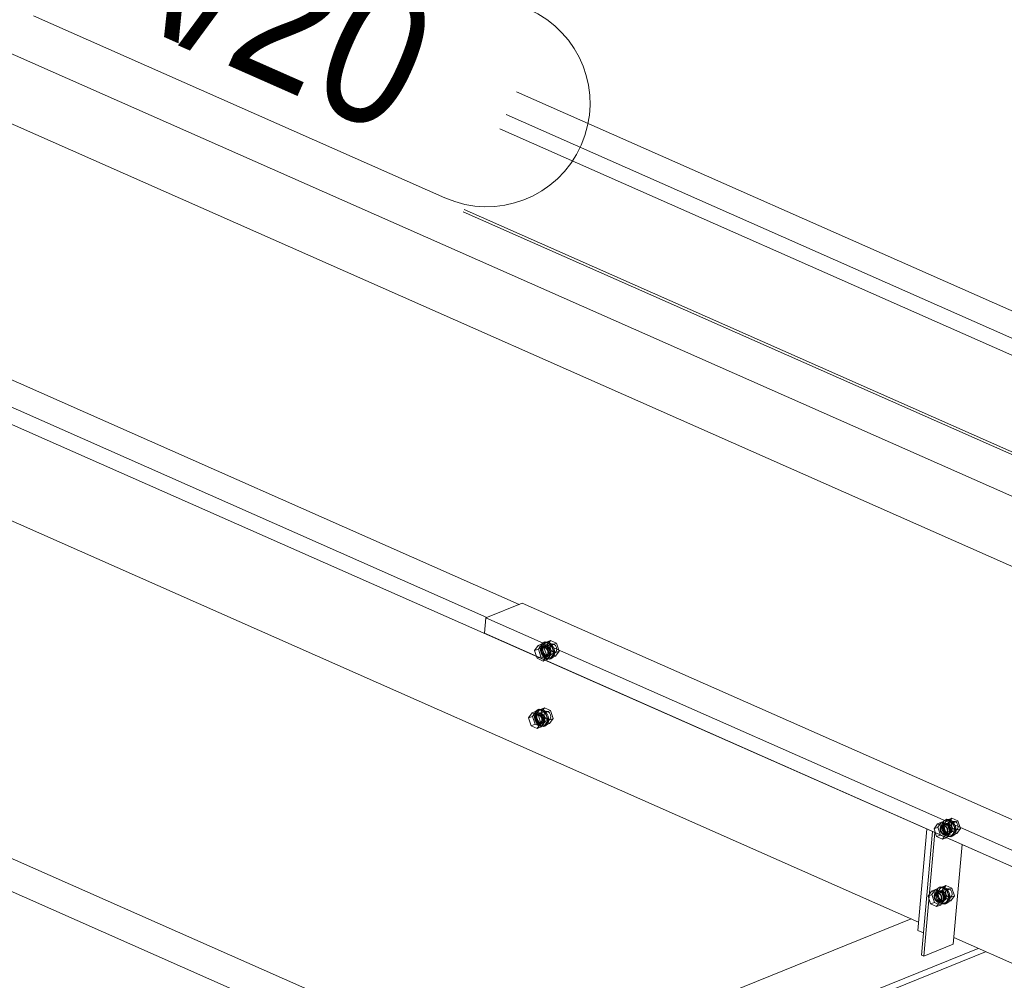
# Model space of a CAD drawing. Header units: millimetres. Extents: x -127 to 701, y 152 to 732.
# Tile 22 of 75: x 468 to 486, y 331 to 348. Entities that reach past the tile are written whole.
import ezdxf

# ---------------------------------------------------------------- set-up
doc = ezdxf.new("R2010")
doc.units = ezdxf.units.MM
doc.linetypes.add('XKITLINE00', pattern=[0])
doc.linetypes.add('XKITLINE02', pattern=[4, 2, -2])
for name, color, linetype, lineweight in [('Schrauben', 7, 'Continuous', 0), ('Teil', 7, 'Continuous', 0), ('Text', 5, 'Continuous', 0)]:
    doc.layers.add(name, color=color, linetype=linetype, lineweight=lineweight)
doc.styles.add('ARIAL', font='ARIAL.TTF')

msp = doc.modelspace()

# ---------------------------------------------------------------- linework, layer by layer
at = {"layer": 'Schrauben', "linetype": 'XKITLINE02', "lineweight": 0}
for p, q in [((477.712, 337.245), (477.647, 337.155)), ((477.712, 337.245), (477.782, 337.274)), ((477.821, 337.197), (477.712, 337.245)), ((477.717, 337.183), (477.782, 337.274)), ((477.768, 337.269), (477.746, 337.204)), ((477.817, 337.303), (477.768, 337.269)), ((477.768, 337.213), (477.79, 337.278)), ((477.843, 337.298), (477.778, 337.208)), ((477.778, 337.208), (477.866, 337.244)), ((477.782, 337.274), (477.891, 337.225)), ((477.79, 337.278), (477.839, 337.312)), ((477.831, 337.237), (477.791, 337.221)), ((477.802, 337.211), (477.96, 337.275)), ((477.814, 337.225), (477.831, 337.237)), ((477.817, 337.303), (477.839, 337.312)), ((477.879, 337.296), (477.817, 337.303)), ((477.831, 337.237), (477.851, 337.241)), ((477.839, 337.312), (477.901, 337.304)), ((477.843, 337.298), (477.931, 337.334)), ((477.953, 337.25), (477.843, 337.298)), ((477.851, 337.241), (477.873, 337.235)), ((477.866, 337.244), (477.931, 337.334)), ((477.91, 337.105), (477.866, 337.244)), ((477.937, 337.25), (477.879, 337.296)), ((477.901, 337.304), (477.959, 337.259)), ((477.924, 337.225), (477.936, 337.258)), ((477.931, 337.334), (478.04, 337.285)), ((477.936, 337.258), (477.96, 337.275)), ((477.976, 337.177), (477.937, 337.25)), ((477.953, 337.25), (478.04, 337.285)), ((477.997, 337.111), (477.953, 337.25)), ((477.959, 337.259), (477.998, 337.186)), ((477.96, 337.275), (477.991, 337.271)), ((477.991, 337.271), (478.02, 337.248)), ((478.02, 337.248), (478.039, 337.212)), ((478.04, 337.285), (478.085, 337.147)), ((477.647, 337.155), (477.717, 337.183)), ((477.647, 337.155), (477.681, 337.049)), ((477.761, 337.044), (477.717, 337.183)), ((477.746, 337.204), (477.756, 337.124)), ((477.762, 337.19), (477.756, 337.166)), ((477.756, 337.166), (477.758, 337.138)), ((477.756, 337.124), (477.795, 337.052)), ((477.758, 337.138), (477.765, 337.11)), ((477.774, 337.209), (477.762, 337.19)), ((477.765, 337.11), (477.779, 337.085)), ((477.778, 337.194), (477.766, 337.161)), ((477.766, 337.161), (477.771, 337.121)), ((477.777, 337.133), (477.768, 337.213)), ((477.771, 337.121), (477.791, 337.085)), ((477.791, 337.221), (477.774, 337.209)), ((477.817, 337.061), (477.777, 337.133)), ((477.802, 337.211), (477.778, 337.194)), ((477.778, 337.208), (477.823, 337.069)), ((477.784, 337.199), (477.778, 337.175)), ((477.778, 337.175), (477.779, 337.147)), ((477.779, 337.147), (477.787, 337.119)), ((477.779, 337.085), (477.798, 337.064)), ((477.796, 337.218), (477.784, 337.199)), ((477.787, 337.119), (477.801, 337.093)), ((477.812, 337.225), (477.791, 337.221)), ((477.791, 337.085), (477.82, 337.062)), ((477.813, 337.23), (477.796, 337.218)), ((477.796, 337.182), (477.802, 337.206)), ((477.797, 337.154), (477.796, 337.182)), ((477.805, 337.126), (477.797, 337.154)), ((477.798, 337.064), (477.819, 337.05)), ((477.801, 337.093), (477.819, 337.073)), ((477.802, 337.206), (477.814, 337.225)), ((477.833, 337.207), (477.802, 337.211)), ((477.819, 337.101), (477.805, 337.126)), ((477.834, 337.219), (477.812, 337.225)), ((477.834, 337.234), (477.813, 337.23)), ((477.875, 337.015), (477.817, 337.061)), ((477.837, 337.08), (477.819, 337.101)), ((477.819, 337.073), (477.841, 337.059)), ((477.82, 337.062), (477.851, 337.059)), ((477.821, 337.197), (477.891, 337.225)), ((477.866, 337.058), (477.821, 337.197)), ((477.823, 337.069), (477.91, 337.105)), ((477.823, 337.069), (477.932, 337.021)), ((477.862, 337.184), (477.833, 337.207)), ((477.856, 337.228), (477.834, 337.234)), ((477.855, 337.206), (477.834, 337.219)), ((477.858, 337.066), (477.837, 337.08)), ((477.851, 337.059), (478.009, 337.123)), ((477.851, 337.059), (477.875, 337.076)), ((477.874, 337.185), (477.855, 337.206)), ((477.877, 337.214), (477.856, 337.228)), ((477.88, 337.061), (477.858, 337.066)), ((477.901, 337.064), (477.861, 337.048)), ((477.861, 337.048), (477.878, 337.06)), ((477.881, 337.148), (477.862, 337.184)), ((477.866, 337.058), (477.936, 337.086)), ((477.936, 337.086), (477.871, 336.996)), ((477.873, 337.235), (477.895, 337.222)), ((477.887, 337.159), (477.874, 337.185)), ((477.875, 337.076), (477.886, 337.108)), ((477.895, 337.194), (477.877, 337.214)), ((477.878, 337.06), (477.89, 337.079)), ((477.901, 337.064), (477.88, 337.061)), ((477.886, 337.108), (477.881, 337.148)), ((477.883, 337.057), (477.9, 337.069)), ((477.895, 337.131), (477.887, 337.159)), ((477.89, 337.079), (477.896, 337.104)), ((477.891, 337.225), (477.936, 337.086)), ((477.895, 337.222), (477.913, 337.201)), ((477.909, 337.168), (477.895, 337.194)), ((477.896, 337.104), (477.895, 337.131)), ((477.9, 337.069), (477.912, 337.088)), ((477.918, 337.076), (477.901, 337.064)), ((477.917, 337.14), (477.909, 337.168)), ((478.02, 337.056), (477.91, 337.105)), ((477.912, 337.088), (477.918, 337.113)), ((477.913, 337.201), (477.927, 337.175)), ((477.918, 337.113), (477.917, 337.14)), ((477.93, 337.095), (477.918, 337.076)), ((477.929, 337.185), (477.924, 337.225)), ((477.927, 337.175), (477.935, 337.147)), ((477.949, 337.149), (477.929, 337.185)), ((477.936, 337.12), (477.93, 337.095)), ((477.932, 337.021), (477.997, 337.111)), ((477.935, 337.147), (477.936, 337.12)), ((477.978, 337.126), (477.949, 337.149)), ((477.963, 337.032), (477.986, 337.098)), ((477.986, 337.098), (477.976, 337.177)), ((478.009, 337.123), (477.978, 337.126)), ((478.008, 337.107), (477.985, 337.041)), ((477.997, 337.111), (478.085, 337.147)), ((477.998, 337.186), (478.008, 337.107)), ((478.033, 337.139), (478.009, 337.123)), ((478.085, 337.147), (478.02, 337.056)), ((478.044, 337.172), (478.033, 337.139)), ((478.039, 337.212), (478.044, 337.172)), ((477.761, 337.044), (477.724, 337.029)), ((477.761, 337.044), (477.871, 336.996)), ((477.795, 337.052), (477.853, 337.006)), ((477.866, 337.058), (477.816, 336.989)), ((477.819, 337.05), (477.841, 337.045)), ((477.871, 336.996), (477.834, 336.981)), ((477.841, 337.059), (477.863, 337.054)), ((477.841, 337.045), (477.861, 337.048)), ((477.853, 337.006), (477.915, 336.999)), ((477.863, 337.054), (477.883, 337.057)), ((477.936, 337.008), (477.875, 337.015)), ((477.915, 336.999), (477.963, 337.032)), ((477.915, 336.999), (477.936, 337.008)), ((477.932, 337.021), (478.02, 337.056)), ((477.985, 337.041), (477.936, 337.008)), ((477.661, 336.062), (477.638, 335.997)), ((477.66, 336.006), (477.683, 336.071)), ((477.67, 335.926), (477.66, 336.006)), ((477.709, 336.096), (477.661, 336.062)), ((477.736, 336.092), (477.671, 336.001)), ((477.671, 336.001), (477.758, 336.037)), ((477.688, 336.011), (477.676, 335.992)), ((477.683, 336.071), (477.731, 336.105)), ((477.723, 336.03), (477.684, 336.014)), ((477.706, 336.023), (477.688, 336.011)), ((477.694, 336.004), (477.852, 336.068)), ((477.694, 335.999), (477.706, 336.018)), ((477.706, 336.018), (477.723, 336.03)), ((477.726, 336.027), (477.706, 336.023)), ((477.709, 336.096), (477.731, 336.105)), ((477.771, 336.089), (477.709, 336.096)), ((477.723, 336.03), (477.744, 336.034)), ((477.748, 336.021), (477.726, 336.027)), ((477.731, 336.105), (477.793, 336.097)), ((477.736, 336.092), (477.823, 336.127)), ((477.845, 336.043), (477.736, 336.092)), ((477.744, 336.034), (477.766, 336.028)), ((477.769, 336.007), (477.748, 336.021)), ((477.758, 336.037), (477.823, 336.127)), ((477.803, 335.898), (477.758, 336.037)), ((477.766, 336.028), (477.787, 336.015)), ((477.788, 335.987), (477.769, 336.007)), ((477.829, 336.043), (477.771, 336.089)), ((477.787, 336.015), (477.805, 335.994)), ((477.793, 336.097), (477.851, 336.052)), ((477.817, 336.018), (477.828, 336.051)), ((477.821, 335.978), (477.817, 336.018)), ((477.823, 336.127), (477.933, 336.079)), ((477.828, 336.051), (477.852, 336.068)), ((477.868, 335.97), (477.829, 336.043)), ((477.845, 336.043), (477.933, 336.079)), ((477.89, 335.904), (477.845, 336.043)), ((477.851, 336.052), (477.89, 335.979)), ((477.852, 336.068), (477.883, 336.064)), ((477.883, 336.064), (477.912, 336.041)), ((477.912, 336.041), (477.932, 336.005)), ((477.932, 336.005), (477.936, 335.965)), ((477.933, 336.079), (477.977, 335.94)), ((477.638, 335.997), (477.648, 335.917)), ((477.648, 335.917), (477.687, 335.845)), ((477.709, 335.854), (477.67, 335.926)), ((477.671, 336.001), (477.715, 335.862)), ((477.676, 335.992), (477.671, 335.968)), ((477.671, 335.968), (477.672, 335.94)), ((477.672, 335.94), (477.68, 335.912)), ((477.68, 335.912), (477.693, 335.886)), ((477.687, 335.845), (477.745, 335.799)), ((477.688, 335.975), (477.694, 335.999)), ((477.689, 335.947), (477.688, 335.975)), ((477.697, 335.919), (477.689, 335.947)), ((477.693, 335.886), (477.712, 335.866)), ((477.711, 335.894), (477.697, 335.919)), ((477.767, 335.808), (477.709, 335.854)), ((477.729, 335.873), (477.711, 335.894)), ((477.712, 335.866), (477.733, 335.852)), ((477.715, 335.862), (477.803, 335.898)), ((477.715, 335.862), (477.825, 335.814)), ((477.751, 335.859), (477.729, 335.873)), ((477.733, 335.852), (477.755, 335.847)), ((477.743, 335.852), (477.901, 335.916)), ((477.773, 335.854), (477.751, 335.859)), ((477.793, 335.857), (477.754, 335.841)), ((477.755, 335.847), (477.776, 335.85)), ((477.793, 335.857), (477.773, 335.854)), ((477.776, 335.85), (477.793, 335.862)), ((477.802, 335.961), (477.788, 335.987)), ((477.793, 335.862), (477.805, 335.881)), ((477.81, 335.869), (477.793, 335.857)), ((477.809, 335.933), (477.802, 335.961)), ((477.912, 335.849), (477.803, 335.898)), ((477.805, 335.994), (477.819, 335.968)), ((477.805, 335.881), (477.81, 335.906)), ((477.807, 335.792), (477.855, 335.825)), ((477.81, 335.906), (477.809, 335.933)), ((477.822, 335.888), (477.81, 335.869)), ((477.819, 335.968), (477.827, 335.94)), ((477.841, 335.942), (477.821, 335.978)), ((477.828, 335.913), (477.822, 335.888)), ((477.825, 335.814), (477.89, 335.904)), ((477.825, 335.814), (477.912, 335.849)), ((477.827, 335.94), (477.828, 335.913)), ((477.877, 335.834), (477.829, 335.801)), ((477.87, 335.919), (477.841, 335.942)), ((477.855, 335.825), (477.878, 335.891)), ((477.878, 335.891), (477.868, 335.97)), ((477.901, 335.916), (477.87, 335.919)), ((477.9, 335.9), (477.877, 335.834)), ((477.89, 335.979), (477.9, 335.9)), ((477.89, 335.904), (477.977, 335.94)), ((477.925, 335.933), (477.901, 335.916)), ((477.977, 335.94), (477.912, 335.849)), ((477.936, 335.965), (477.925, 335.933)), ((477.745, 335.799), (477.807, 335.792)), ((477.829, 335.801), (477.767, 335.808)), ((477.807, 335.792), (477.829, 335.801)), ((484.867, 334.05), (484.937, 334.079)), ((484.872, 333.988), (484.937, 334.079)), ((484.958, 334.088), (484.936, 334.023)), ((484.937, 334.079), (485.046, 334.03)), ((484.957, 334.016), (485.15, 334.094)), ((485.007, 334.122), (484.958, 334.088)), ((484.958, 334.032), (484.98, 334.097)), ((485.033, 334.118), (484.968, 334.027)), ((484.968, 334.027), (485.056, 334.063)), ((484.98, 334.097), (485.029, 334.131)), ((485.007, 334.122), (485.029, 334.131)), ((485.069, 334.115), (485.007, 334.122)), ((485.029, 334.131), (485.091, 334.124)), ((485.033, 334.118), (485.121, 334.153)), ((485.143, 334.069), (485.033, 334.118)), ((485.056, 334.063), (485.121, 334.153)), ((485.1, 333.924), (485.056, 334.063)), ((485.127, 334.069), (485.069, 334.115)), ((485.091, 334.124), (485.149, 334.078)), ((485.114, 334.045), (485.125, 334.077)), ((485.121, 334.153), (485.23, 334.105)), ((485.125, 334.077), (485.15, 334.094)), ((485.166, 333.997), (485.127, 334.069)), ((485.143, 334.069), (485.23, 334.105)), ((485.187, 333.931), (485.143, 334.069)), ((485.149, 334.078), (485.188, 334.006)), ((485.15, 334.094), (485.181, 334.09)), ((485.181, 334.09), (485.21, 334.068)), ((485.21, 334.068), (485.229, 334.031)), ((485.23, 334.105), (485.275, 333.966)), ((484.867, 334.05), (484.802, 333.96)), ((484.802, 333.96), (484.872, 333.988)), ((484.802, 333.96), (484.846, 333.821)), ((484.976, 334.002), (484.867, 334.05)), ((484.916, 333.85), (484.872, 333.988)), ((484.917, 333.995), (484.911, 333.971)), ((484.911, 333.971), (484.912, 333.943)), ((484.912, 333.943), (484.92, 333.915)), ((484.929, 334.015), (484.917, 333.995)), ((484.92, 333.915), (484.934, 333.89)), ((484.933, 333.999), (484.921, 333.966)), ((484.921, 333.966), (484.926, 333.927)), ((484.926, 333.927), (484.946, 333.891)), ((484.946, 334.027), (484.929, 334.015)), ((484.957, 334.016), (484.933, 333.999)), ((484.934, 333.89), (484.952, 333.869)), ((484.936, 334.023), (484.946, 333.944)), ((484.946, 334.027), (484.981, 334.041)), ((484.967, 334.03), (484.946, 334.027)), ((484.952, 334.01), (484.946, 333.985)), ((484.946, 333.985), (484.947, 333.957)), ((484.946, 333.944), (484.985, 333.871)), ((484.946, 333.891), (484.975, 333.868)), ((484.947, 333.957), (484.955, 333.93)), ((484.964, 334.029), (484.952, 334.01)), ((484.955, 333.93), (484.969, 333.904)), ((484.988, 334.012), (484.957, 334.016)), ((484.967, 333.953), (484.958, 334.032)), ((484.981, 334.041), (484.964, 334.029)), ((484.989, 334.024), (484.967, 334.03)), ((485.007, 333.88), (484.967, 333.953)), ((484.968, 334.027), (485.013, 333.889)), ((484.974, 334.019), (484.968, 333.994)), ((484.968, 333.994), (484.969, 333.966)), ((484.969, 333.966), (484.977, 333.938)), ((484.969, 333.904), (484.988, 333.883)), ((484.986, 334.038), (484.974, 334.019)), ((484.976, 334.002), (485.046, 334.03)), ((485.021, 333.863), (484.976, 334.002)), ((484.977, 333.938), (484.991, 333.913)), ((485.021, 334.057), (484.981, 334.041)), ((485.002, 334.044), (484.981, 334.041)), ((485.003, 334.05), (484.986, 334.038)), ((484.986, 334.001), (484.992, 334.026)), ((484.987, 333.973), (484.986, 334.001)), ((484.995, 333.945), (484.987, 333.973)), ((485.017, 333.989), (484.988, 334.012)), ((485.01, 334.011), (484.989, 334.024)), ((484.991, 333.913), (485.009, 333.892)), ((484.992, 334.026), (485.004, 334.045)), ((485.009, 333.92), (484.995, 333.945)), ((485.024, 334.039), (485.002, 334.044)), ((485.024, 334.053), (485.003, 334.05)), ((485.004, 334.045), (485.021, 334.057)), ((485.006, 333.864), (485.199, 333.942)), ((485.027, 333.899), (485.009, 333.92)), ((485.009, 333.892), (485.031, 333.879)), ((485.028, 333.99), (485.01, 334.011)), ((485.013, 333.889), (485.1, 333.924)), ((485.013, 333.889), (485.122, 333.84)), ((485.036, 333.953), (485.017, 333.989)), ((485.021, 334.057), (485.041, 334.06)), ((485.021, 333.863), (485.091, 333.892)), ((485.046, 334.048), (485.024, 334.053)), ((485.045, 334.025), (485.024, 334.039)), ((485.091, 333.892), (485.026, 333.801)), ((485.048, 333.886), (485.027, 333.899)), ((485.042, 333.965), (485.028, 333.99)), ((485.03, 333.881), (485.041, 333.913)), ((485.041, 333.913), (485.036, 333.953)), ((485.041, 334.06), (485.063, 334.055)), ((485.05, 333.937), (485.042, 333.965)), ((485.063, 334.004), (485.045, 334.025)), ((485.045, 333.884), (485.051, 333.909)), ((485.067, 334.034), (485.046, 334.048)), ((485.046, 334.03), (485.091, 333.892)), ((485.07, 333.88), (485.048, 333.886)), ((485.051, 333.909), (485.05, 333.937)), ((485.063, 334.055), (485.085, 334.041)), ((485.077, 333.979), (485.063, 334.004)), ((485.085, 334.013), (485.067, 334.034)), ((485.068, 333.879), (485.08, 333.899)), ((485.073, 333.877), (485.09, 333.888)), ((485.085, 333.951), (485.077, 333.979)), ((485.08, 333.899), (485.086, 333.923)), ((485.085, 334.041), (485.103, 334.02)), ((485.099, 333.988), (485.085, 334.013)), ((485.086, 333.923), (485.085, 333.951)), ((485.09, 333.888), (485.102, 333.908)), ((485.108, 333.895), (485.091, 333.884)), ((485.107, 333.96), (485.099, 333.988)), ((485.21, 333.876), (485.1, 333.924)), ((485.102, 333.908), (485.108, 333.932)), ((485.103, 334.02), (485.117, 333.995)), ((485.108, 333.932), (485.107, 333.96)), ((485.12, 333.915), (485.108, 333.895)), ((485.119, 334.005), (485.114, 334.045)), ((485.117, 333.995), (485.125, 333.967)), ((485.139, 333.969), (485.119, 334.005)), ((485.126, 333.939), (485.12, 333.915)), ((485.122, 333.84), (485.187, 333.931)), ((485.125, 333.967), (485.126, 333.939)), ((485.168, 333.946), (485.139, 333.969)), ((485.153, 333.852), (485.176, 333.917)), ((485.176, 333.917), (485.166, 333.997)), ((485.199, 333.942), (485.168, 333.946)), ((485.198, 333.926), (485.175, 333.861)), ((485.187, 333.931), (485.275, 333.966)), ((485.188, 334.006), (485.198, 333.926)), ((485.223, 333.959), (485.199, 333.942)), ((485.275, 333.966), (485.21, 333.876)), ((485.234, 333.992), (485.223, 333.959)), ((485.229, 334.031), (485.234, 333.992)), ((484.846, 333.821), (484.916, 333.85)), ((484.846, 333.821), (484.956, 333.773)), ((485.026, 333.801), (484.916, 333.85)), ((484.952, 333.869), (484.974, 333.855)), ((484.956, 333.773), (485.021, 333.863)), ((484.956, 333.773), (485.026, 333.801)), ((484.974, 333.855), (484.996, 333.85)), ((484.975, 333.868), (485.006, 333.864)), ((484.985, 333.871), (485.043, 333.825)), ((484.988, 333.883), (485.009, 333.87)), ((484.996, 333.85), (485.016, 333.853)), ((485.006, 333.864), (485.03, 333.881)), ((485.065, 333.834), (485.007, 333.88)), ((485.009, 333.87), (485.031, 333.864)), ((485.016, 333.853), (485.051, 333.868)), ((485.016, 333.853), (485.033, 333.865)), ((485.031, 333.879), (485.053, 333.873)), ((485.031, 333.864), (485.051, 333.868)), ((485.033, 333.865), (485.045, 333.884)), ((485.043, 333.825), (485.104, 333.818)), ((485.091, 333.884), (485.051, 333.868)), ((485.051, 333.868), (485.068, 333.879)), ((485.053, 333.873), (485.073, 333.877)), ((485.126, 333.827), (485.065, 333.834)), ((485.091, 333.884), (485.07, 333.88)), ((485.104, 333.818), (485.153, 333.852)), ((485.104, 333.818), (485.126, 333.827)), ((485.122, 333.84), (485.21, 333.876)), ((485.175, 333.861), (485.126, 333.827)), ((484.759, 332.844), (484.694, 332.753)), ((484.759, 332.844), (484.829, 332.872)), ((484.868, 332.795), (484.759, 332.844)), ((484.764, 332.781), (484.829, 332.872)), ((484.851, 332.882), (484.828, 332.816)), ((484.829, 332.872), (484.939, 332.823)), ((484.839, 332.82), (484.874, 332.834)), ((484.849, 332.809), (485.042, 332.887)), ((484.85, 332.825), (484.873, 332.89)), ((484.899, 332.915), (484.851, 332.882)), ((484.874, 332.834), (484.857, 332.822)), ((484.925, 332.911), (484.86, 332.821)), ((484.86, 332.821), (484.948, 332.856)), ((484.878, 332.831), (484.866, 332.812)), ((484.873, 332.89), (484.921, 332.924)), ((484.913, 332.85), (484.874, 332.834)), ((484.894, 332.837), (484.874, 332.834)), ((484.896, 332.843), (484.878, 332.831)), ((484.884, 332.819), (484.896, 332.838)), ((484.916, 332.832), (484.894, 332.837)), ((484.896, 332.838), (484.913, 332.85)), ((484.916, 332.846), (484.896, 332.843)), ((484.899, 332.915), (484.921, 332.924)), ((484.961, 332.908), (484.899, 332.915)), ((484.913, 332.85), (484.934, 332.853)), ((484.938, 332.841), (484.916, 332.846)), ((484.937, 332.818), (484.916, 332.832)), ((484.921, 332.924), (484.983, 332.917)), ((484.925, 332.911), (485.013, 332.946)), ((485.035, 332.862), (484.925, 332.911)), ((484.934, 332.853), (484.956, 332.848)), ((484.959, 332.827), (484.938, 332.841)), ((484.948, 332.856), (485.013, 332.946)), ((484.993, 332.717), (484.948, 332.856)), ((484.956, 332.848), (484.977, 332.834)), ((484.978, 332.806), (484.959, 332.827)), ((485.019, 332.862), (484.961, 332.908)), ((484.977, 332.834), (484.995, 332.813)), ((484.983, 332.917), (485.041, 332.871)), ((485.007, 332.838), (485.018, 332.87)), ((485.011, 332.798), (485.007, 332.838)), ((485.013, 332.946), (485.123, 332.898)), ((485.018, 332.87), (485.042, 332.887)), ((485.058, 332.79), (485.019, 332.862)), ((485.035, 332.862), (485.123, 332.898)), ((485.08, 332.724), (485.035, 332.862)), ((485.041, 332.871), (485.08, 332.799)), ((485.042, 332.887), (485.073, 332.884)), ((485.073, 332.884), (485.102, 332.861)), ((485.102, 332.861), (485.122, 332.824)), ((485.123, 332.898), (485.167, 332.759)), ((484.694, 332.753), (484.764, 332.781)), ((484.694, 332.753), (484.738, 332.614)), ((484.809, 332.643), (484.764, 332.781)), ((484.809, 332.789), (484.804, 332.764)), ((484.804, 332.764), (484.805, 332.736)), ((484.805, 332.736), (484.813, 332.708)), ((484.821, 332.808), (484.809, 332.789)), ((484.813, 332.708), (484.826, 332.683)), ((484.825, 332.792), (484.814, 332.76)), ((484.814, 332.76), (484.818, 332.72)), ((484.818, 332.72), (484.838, 332.684)), ((484.839, 332.82), (484.821, 332.808)), ((484.849, 332.809), (484.825, 332.792)), ((484.826, 332.683), (484.845, 332.662)), ((484.828, 332.816), (484.838, 332.737)), ((484.838, 332.737), (484.877, 332.664)), ((484.838, 332.684), (484.867, 332.661)), ((484.859, 332.823), (484.839, 332.82)), ((484.844, 332.803), (484.839, 332.778)), ((484.839, 332.778), (484.84, 332.751)), ((484.84, 332.751), (484.848, 332.723)), ((484.857, 332.822), (484.844, 332.803)), ((484.845, 332.662), (484.866, 332.649)), ((484.848, 332.723), (484.861, 332.697)), ((484.848, 332.566), (484.913, 332.656)), ((484.88, 332.805), (484.849, 332.809)), ((484.86, 332.746), (484.85, 332.825)), ((484.881, 332.818), (484.859, 332.823)), ((484.86, 332.821), (484.905, 332.682)), ((484.899, 332.673), (484.86, 332.746)), ((484.866, 332.812), (484.861, 332.787)), ((484.861, 332.787), (484.862, 332.759)), ((484.861, 332.697), (484.88, 332.676)), ((484.862, 332.759), (484.87, 332.731)), ((484.867, 332.661), (484.898, 332.657)), ((484.868, 332.795), (484.939, 332.823)), ((484.913, 332.656), (484.868, 332.795)), ((484.87, 332.731), (484.883, 332.706)), ((484.877, 332.664), (484.935, 332.618)), ((484.878, 332.794), (484.884, 332.819)), ((484.879, 332.766), (484.878, 332.794)), ((484.887, 332.739), (484.879, 332.766)), ((484.909, 332.782), (484.88, 332.805)), ((484.88, 332.676), (484.901, 332.663)), ((484.902, 332.804), (484.881, 332.818)), ((484.883, 332.706), (484.902, 332.685)), ((484.901, 332.713), (484.887, 332.739)), ((484.898, 332.657), (485.091, 332.735)), ((484.898, 332.657), (484.922, 332.674)), ((484.957, 332.627), (484.899, 332.673)), ((484.919, 332.692), (484.901, 332.713)), ((484.901, 332.663), (484.923, 332.657)), ((484.921, 332.783), (484.902, 332.804)), ((484.902, 332.685), (484.923, 332.672)), ((484.905, 332.682), (484.993, 332.717)), ((484.905, 332.682), (485.015, 332.633)), ((484.929, 332.746), (484.909, 332.782)), ((484.909, 332.647), (484.944, 332.661)), ((484.909, 332.647), (484.926, 332.658)), ((484.913, 332.656), (484.983, 332.685)), ((484.983, 332.685), (484.918, 332.594)), ((484.941, 332.679), (484.919, 332.692)), ((484.935, 332.758), (484.921, 332.783)), ((484.922, 332.674), (484.933, 332.707)), ((484.923, 332.672), (484.945, 332.666)), ((484.923, 332.657), (484.944, 332.661)), ((484.926, 332.658), (484.938, 332.678)), ((484.933, 332.707), (484.929, 332.746)), ((484.942, 332.73), (484.935, 332.758)), ((484.956, 332.797), (484.937, 332.818)), ((484.938, 332.678), (484.943, 332.702)), ((484.939, 332.823), (484.983, 332.685)), ((484.963, 332.673), (484.941, 332.679)), ((484.943, 332.702), (484.942, 332.73)), ((484.983, 332.677), (484.944, 332.661)), ((484.944, 332.661), (484.961, 332.673)), ((484.945, 332.666), (484.966, 332.67)), ((484.97, 332.772), (484.956, 332.797)), ((484.961, 332.673), (484.973, 332.692)), ((484.983, 332.677), (484.963, 332.673)), ((484.966, 332.67), (484.983, 332.681)), ((484.977, 332.744), (484.97, 332.772)), ((484.973, 332.692), (484.979, 332.716)), ((484.979, 332.716), (484.977, 332.744)), ((484.992, 332.781), (484.978, 332.806)), ((484.983, 332.681), (484.995, 332.701)), ((485, 332.689), (484.983, 332.677)), ((484.999, 332.753), (484.992, 332.781)), ((485.102, 332.669), (484.993, 332.717)), ((484.995, 332.813), (485.009, 332.788)), ((484.995, 332.701), (485, 332.725)), ((485, 332.725), (484.999, 332.753)), ((485.012, 332.708), (485, 332.689)), ((485.009, 332.788), (485.017, 332.76)), ((485.031, 332.762), (485.011, 332.798)), ((485.018, 332.732), (485.012, 332.708)), ((485.015, 332.633), (485.08, 332.724)), ((485.015, 332.633), (485.102, 332.669)), ((485.017, 332.76), (485.018, 332.732)), ((485.067, 332.654), (485.019, 332.62)), ((485.06, 332.739), (485.031, 332.762)), ((485.045, 332.645), (485.068, 332.71)), ((485.068, 332.71), (485.058, 332.79)), ((485.091, 332.735), (485.06, 332.739)), ((485.09, 332.719), (485.067, 332.654)), ((485.08, 332.799), (485.09, 332.719)), ((485.08, 332.724), (485.167, 332.759)), ((485.115, 332.752), (485.091, 332.735)), ((485.167, 332.759), (485.102, 332.669)), ((485.126, 332.785), (485.115, 332.752)), ((485.122, 332.824), (485.126, 332.785)), ((484.738, 332.614), (484.809, 332.643)), ((484.738, 332.614), (484.848, 332.566)), ((484.918, 332.594), (484.809, 332.643)), ((484.848, 332.566), (484.918, 332.594)), ((484.866, 332.649), (484.888, 332.643)), ((484.888, 332.643), (484.909, 332.647)), ((484.935, 332.618), (484.997, 332.611)), ((485.019, 332.62), (484.957, 332.627)), ((484.997, 332.611), (485.045, 332.645)), ((484.997, 332.611), (485.019, 332.62))]:
    msp.add_line(p, q, dxfattribs=at)
at = {"layer": 'Schrauben', "linetype": 'XKITLINE00', "lineweight": 0}
for p, q in [((477.681, 337.049), (477.691, 337.016)), ((477.724, 337.029), (477.691, 337.016)), ((477.691, 337.016), (477.801, 336.967)), ((477.816, 336.989), (477.801, 336.967)), ((477.834, 336.981), (477.801, 336.967)), ((477.604, 336.038), (477.539, 335.948)), ((477.604, 336.038), (477.674, 336.067)), ((477.714, 335.99), (477.604, 336.038)), ((477.609, 335.976), (477.674, 336.067)), ((477.667, 336.002), (477.655, 335.983)), ((477.684, 336.014), (477.667, 336.002)), ((477.694, 336.004), (477.67, 335.987)), ((477.674, 336.067), (477.784, 336.018)), ((477.704, 336.018), (477.684, 336.014)), ((477.725, 336), (477.694, 336.004)), ((477.726, 336.012), (477.704, 336.018)), ((477.714, 335.99), (477.784, 336.018)), ((477.747, 335.999), (477.726, 336.012)), ((477.784, 336.018), (477.828, 335.879)), ((477.539, 335.948), (477.609, 335.976)), ((477.539, 335.948), (477.584, 335.809)), ((477.584, 335.809), (477.654, 335.837)), ((477.654, 335.837), (477.609, 335.976)), ((477.655, 335.983), (477.649, 335.959)), ((477.649, 335.959), (477.65, 335.931)), ((477.65, 335.931), (477.658, 335.903)), ((477.763, 335.789), (477.654, 335.837)), ((477.658, 335.903), (477.671, 335.878)), ((477.67, 335.987), (477.659, 335.954)), ((477.659, 335.954), (477.664, 335.915)), ((477.664, 335.915), (477.683, 335.878)), ((477.671, 335.878), (477.69, 335.857)), ((477.683, 335.878), (477.712, 335.855)), ((477.69, 335.857), (477.711, 335.843)), ((477.693, 335.761), (477.758, 335.851)), ((477.711, 335.843), (477.733, 335.838)), ((477.712, 335.855), (477.743, 335.852)), ((477.758, 335.851), (477.714, 335.99)), ((477.754, 335.977), (477.725, 336)), ((477.733, 335.838), (477.754, 335.841)), ((477.743, 335.852), (477.767, 335.869)), ((477.766, 335.978), (477.747, 335.999)), ((477.774, 335.941), (477.754, 335.977)), ((477.754, 335.841), (477.771, 335.853)), ((477.758, 335.851), (477.828, 335.879)), ((477.828, 335.879), (477.763, 335.789)), ((477.78, 335.952), (477.766, 335.978)), ((477.767, 335.869), (477.779, 335.901)), ((477.771, 335.853), (477.783, 335.872)), ((477.779, 335.901), (477.774, 335.941)), ((477.787, 335.924), (477.78, 335.952)), ((477.783, 335.872), (477.789, 335.897)), ((477.789, 335.897), (477.787, 335.924)), ((477.584, 335.809), (477.693, 335.761)), ((477.693, 335.761), (477.763, 335.789))]:
    msp.add_line(p, q, dxfattribs=at)
at = {"layer": 'Teil', "linetype": 'XKITLINE00', "lineweight": 0}
for p, q in [((424.473, 367.227), (494.277, 336.348)), ((411.915, 366.447), (476.79, 337.749)), ((411.888, 366.153), (499.366, 327.456)), ((424.366, 366.02), (492.796, 335.749)), ((413.255, 363.817), (484.523, 332.291)), ((477.32, 347.17), (488.189, 342.362)), ((477.139, 346.76), (487.611, 342.128)), ((477.026, 346.504), (510.187, 331.835)), ((460.001, 345.666), (477.368, 337.983)), ((476.366, 345.014), (495.154, 336.703)), ((476.385, 345.056), (495.344, 336.67)), ((443.964, 344.187), (474.921, 330.493)), ((443.744, 343.69), (474.219, 330.209)), ((476.774, 337.743), (477.423, 338.005)), ((477.423, 338.005), (500.66, 327.726)), ((476.774, 337.743), (476.749, 337.465)), ((476.774, 337.743), (501.116, 326.975)), ((476.749, 337.465), (501.356, 326.58)), ((484.509, 332.141), (484.671, 333.956)), ((484.578, 331.695), (484.775, 333.91)), ((484.617, 331.678), (484.815, 333.893)), ((485.144, 331.891), (485.303, 333.677)), ((477.256, 329.46), (484.393, 332.348)), ((484.509, 332.141), (484.613, 332.095)), ((485.154, 332.011), (499.734, 325.562)), ((478.454, 328.93), (485.591, 331.818)), ((484.617, 331.678), (485.144, 331.891)), ((478.589, 328.87), (485.726, 331.758)), ((484.578, 331.695), (484.617, 331.678))]:
    msp.add_line(p, q, dxfattribs=at)
at = {"layer": 'Text', "linetype": 'XKITLINE00', "lineweight": 0}
msp.add_line((468.671, 348.528), (476.041, 345.267), dxfattribs=at)
msp.add_arc((476.789, 346.959), 1.85, 246.1372, 66.1372, dxfattribs=at)

# ---------------------------------------------------------------- texts
at = {"layer": 'Text', "style": 'ARIAL', "width": 0.85}
msp.add_text('A/20', height=2.5, rotation=-23.8637, dxfattribs=at).set_placement((469.462, 348.834))

doc.saveas('drawing.dxf')
